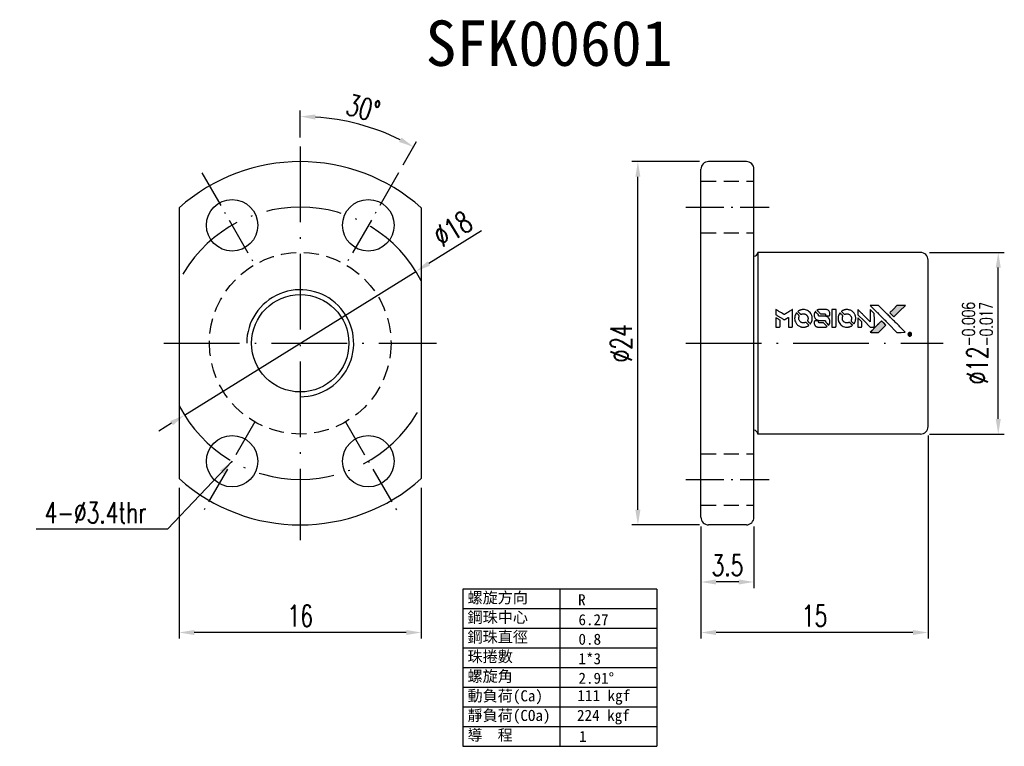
# Model space of a CAD drawing. Extents: x 20.2 to 85.2, y 24.8 to 72.8.
import ezdxf

# ---------------------------------------------------------------- set-up
doc = ezdxf.new("R2010")
doc.units = 0
doc.header["$MEASUREMENT"] = 0
doc.linetypes.add('CL-5', pattern=[7.1, 5, -1, 0.1, -1])
doc.linetypes.add('HID-1', pattern=[1.5, 1, -0.5])
doc.layers.get('0').update_dxf_attribs({"linetype": 'CONTINUOUS'})
for name, color, linetype in [('CL', 1, 'CL-5'), ('DIM', 4, 'CONTINUOUS'), ('HID', 2, 'HID-1'), ('OUT', 3, 'CONTINUOUS')]:
    doc.layers.add(name, color=color, linetype=linetype)
doc.styles.add('CKSTANDARD', font='txt')
doc.styles.add('DIM-7', font='SIMPLEX.shx', dxfattribs={"width": 0.7, "bigfont": 'chineset.shx'})
doc.styles.add('T', font='kaiu.ttf')
doc.dimstyles.new('CNS', dxfattribs={"dimtxt": 3.5, "dimasz": 2.5, "dimexe": 1, "dimexo": 1.5, "dimgap": 0.09, "dimtad": 0, "dimdsep": 46, "dimtxsty": 'DIM-7', "dimcen": 0.09, "dimclrd": 1, "dimclre": 1, "dimclrt": 4, "dimadec": 0, "dimazin": 0, "dimtfac": 1, "dimtix": 1, "dimtmove": 2, "dimatfit": 3, "dimfxl": 1, "dimtvp": 0.971429, "dimtolj": 1, "dimarcsym": 0})

# ---------------------------------------------------------------- blocks, each defined once
blk = doc.blocks.new('*D1')
at = {"layer": 'DIM', "color": 7, "lineweight": -2, "transparency": 16777216}
for p, q in [((65.076, 63.456), (60.609, 63.456)), ((61.009, 40.456), (61.009, 62.456)), ((65.076, 39.456), (60.609, 39.456))]:
    blk.add_line(p, q, dxfattribs=at)
at = {"layer": 'DIM', "color": 7, "transparency": 16777216}
for points in [[(60.842, 62.456), (61.176, 62.456), (61.009, 63.456)], [(60.842, 40.456), (61.176, 40.456), (61.009, 39.456)]]:
    blk.add_solid(points, dxfattribs=at)
at = {"layer": 'DIM', "color": 7, "transparency": 16777216, "insert": (59.909, 51.456), "char_height": 1.4, "attachment_point": 5, "rotation": 90, "style": 'DIM-7'}
blk.add_mtext('\\A1;%%C24', dxfattribs=at)
blk = doc.blocks.new('*D2')
at = {"layer": 'DIM', "color": 7, "lineweight": -2, "transparency": 16777216}
for p, q in [((65.176, 39.356), (65.176, 35.284)), ((68.676, 39.356), (68.676, 35.284)), ((67.676, 35.684), (66.176, 35.684))]:
    blk.add_line(p, q, dxfattribs=at)
at = {"layer": 'DIM', "color": 7, "transparency": 16777216}
for points in [[(66.176, 35.851), (66.176, 35.518), (65.176, 35.684)], [(67.676, 35.851), (67.676, 35.518), (68.676, 35.684)]]:
    blk.add_solid(points, dxfattribs=at)
at = {"layer": 'DIM', "color": 7, "transparency": 16777216, "insert": (66.926, 36.784), "char_height": 1.4, "attachment_point": 5, "style": 'DIM-7'}
blk.add_mtext('\\A1;3.5', dxfattribs=at)
blk = doc.blocks.new('*D3')
at = {"layer": 'DIM', "color": 7, "lineweight": -2, "transparency": 16777216}
for p, q in [((50.67, 58.888), (47.198, 56.732)), ((31.058, 46.707), (46.349, 56.204)), ((30.209, 46.179), (29.359, 45.652))]:
    blk.add_line(p, q, dxfattribs=at)
at = {"layer": 'DIM', "color": 7, "transparency": 16777216}
for points in [[(47.11, 56.873), (47.286, 56.59), (46.349, 56.204)], [(30.121, 46.321), (30.296, 46.038), (31.058, 46.707)]]:
    blk.add_solid(points, dxfattribs=at)
at = {"layer": 'DIM', "color": 7, "transparency": 16777216, "insert": (48.778, 59.008), "char_height": 1.4, "attachment_point": 5, "rotation": 31.84481, "style": 'DIM-7'}
blk.add_mtext('\\A1;∅18', dxfattribs=at)
blk = doc.blocks.new('*D4')
at = {"layer": 'DIM', "color": 7, "lineweight": -2, "transparency": 16777216}
for p, q in [((30.703, 41.911), (30.703, 31.946)), ((46.703, 41.911), (46.703, 31.946)), ((45.703, 32.346), (31.703, 32.346))]:
    blk.add_line(p, q, dxfattribs=at)
at = {"layer": 'DIM', "color": 7, "transparency": 16777216}
for points in [[(31.703, 32.512), (31.703, 32.179), (30.703, 32.346)], [(45.703, 32.512), (45.703, 32.179), (46.703, 32.346)]]:
    blk.add_solid(points, dxfattribs=at)
at = {"layer": 'DIM', "color": 7, "transparency": 16777216, "insert": (38.703, 33.446), "char_height": 1.4, "attachment_point": 5, "style": 'DIM-7'}
blk.add_mtext('\\A1;16', dxfattribs=at)
blk = doc.blocks.new('*D5')
at = {"layer": 'DIM', "color": 7, "lineweight": -2, "transparency": 16777216}
for p, q in [((80.276, 57.456), (85.214, 57.456)), ((84.814, 46.456), (84.814, 56.456)), ((80.276, 45.456), (85.214, 45.456))]:
    blk.add_line(p, q, dxfattribs=at)
at = {"layer": 'DIM', "color": 7, "transparency": 16777216}
for points in [[(84.648, 56.456), (84.981, 56.456), (84.814, 57.456)], [(84.648, 46.456), (84.981, 46.456), (84.814, 45.456)]]:
    blk.add_solid(points, dxfattribs=at)
at = {"layer": 'DIM', "color": 7, "transparency": 16777216, "insert": (83.434, 51.456), "char_height": 1.4, "attachment_point": 5, "rotation": 90, "style": 'DIM-7'}
blk.add_mtext('\\A1;%%c12{\\H0.84;\\S-0.006^ -0.017;}', dxfattribs=at)
blk = doc.blocks.new('*D6')
at = {"layer": 'DIM', "color": 7, "lineweight": -2, "transparency": 16777216}
for p, q in [((80.176, 45.356), (80.176, 31.946)), ((65.176, 39.356), (65.176, 31.946)), ((79.176, 32.346), (66.176, 32.346))]:
    blk.add_line(p, q, dxfattribs=at)
at = {"layer": 'DIM', "color": 7, "transparency": 16777216}
for points in [[(66.176, 32.512), (66.176, 32.179), (65.176, 32.346)], [(79.176, 32.512), (79.176, 32.179), (80.176, 32.346)]]:
    blk.add_solid(points, dxfattribs=at)
at = {"layer": 'DIM', "color": 7, "transparency": 16777216, "insert": (72.676, 33.446), "char_height": 1.4, "attachment_point": 5, "style": 'DIM-7'}
blk.add_mtext('\\A1;15', dxfattribs=at)
blk = doc.blocks.new('*D7')
at = {"layer": 'DIM', "color": 7, "lineweight": -2, "transparency": 16777216}
for p, q in [((38.703, 65.056), (38.703, 66.838)), ((45.503, 63.234), (46.394, 64.777))]:
    blk.add_line(p, q, dxfattribs=at)
blk.add_arc((38.703, 51.456), 14.982, 63.82502, 86.17498, dxfattribs=at)
at = {"layer": 'DIM', "color": 7, "transparency": 16777216}
for points in [[(39.697, 66.238), (39.708, 66.571), (38.703, 66.438)], [(45.391, 65.048), (45.234, 64.754), (46.194, 64.43)]]:
    blk.add_solid(points, dxfattribs=at)
at = {"layer": 'DIM', "color": 7, "transparency": 16777216, "insert": (42.866, 66.99), "char_height": 1.4, "attachment_point": 5, "rotation": 345, "style": 'DIM-7'}
blk.add_mtext('\\A1;30°', dxfattribs=at)

msp = doc.modelspace()

# ---------------------------------------------------------------- hatches: boundary and pattern name
at = {"linetype": 'Continuous'}
h = msp.add_hatch(color=0, dxfattribs=at)
h.dxf.hatch_style = 1
h.paths.add_polyline_path([(78.678, 53.954), (78.402, 53.954), (78.125, 53.954), (77.887, 53.714, 0.000288), (77.796, 53.622, 0.000479), (77.719, 53.545, 0.000013), (77.65, 53.474, 0.197177), (77.65, 53.473, 0.111276), (77.65, 53.473, 0.001595), (77.734, 53.388, 0.000506), (77.786, 53.335), (77.923, 53.198), (78.3, 53.576)])
h.paths.add_polyline_path([(77.143, 52.419), (77.385, 52.661), (77.247, 52.798, 0.000476), (77.195, 52.851, 0.001507), (77.11, 52.935, 0.225665), (77.108, 52.935, 0.001111), (76.993, 52.82, 0.000351), (76.921, 52.749, 0.000108), (76.619, 52.445, 0.000692), (76.466, 52.291, 0.000077), (76.361, 52.184, 0.197527), (76.359, 52.181, 0.296174), (76.36, 52.179, 0.004195), (76.496, 52.178, 0.000529), (76.63, 52.177), (76.901, 52.177)])

# ---------------------------------------------------------------- linework, layer by layer
at = {"color": 0}
for points in [[(70.13, 53.512), (70.13, 53.336), (70.179, 53.306, -0.000297), (70.208, 53.288, -0.000037), (70.273, 53.249, -0.000043), (70.349, 53.202, -0.000036), (70.431, 53.152, 0.000044), (70.51, 53.103, 0.000063), (70.581, 53.059, 0.000035), (70.641, 53.023, 0.0009), (70.658, 53.013), (70.681, 52.998), (70.712, 53.017, 0.001175), (70.73, 53.028, 0.000208), (70.763, 53.049, 0.000225), (70.802, 53.073, 0.000203), (70.843, 53.099, -0.000711), (70.881, 53.123, -0.001119), (70.914, 53.143, -0.000263), (70.943, 53.161, -0.04589), (70.946, 53.162, -0.519312), (70.949, 53.16, -0.001914), (70.95, 53.113, -0.003124), (70.951, 53.036, -0.000285), (70.951, 52.842), (70.951, 52.52), (71.063, 52.52, 0.001727), (71.144, 52.52, 0.025279), (71.172, 52.522, 0.073886), (71.189, 52.526, 0.07426), (71.203, 52.535, 0.03264), (71.207, 52.538, 0.01784), (71.211, 52.543, 0.017712), (71.215, 52.549, 0.026854), (71.218, 52.553), (71.224, 52.565), (71.225, 53.126), (71.225, 53.688), (71.219, 53.684, -0.004595), (71.215, 53.682, -0.00016), (71.198, 53.671, -0.000298), (71.177, 53.658, -0.000208), (71.155, 53.644, 0.000986), (71.088, 53.603, 0.00025), (70.979, 53.535, 0.000268), (70.863, 53.462, 0.000436), (70.765, 53.401, -0.002932), (70.733, 53.38, -0.004718), (70.705, 53.364, -0.001113), (70.681, 53.349, -0.227179), (70.678, 53.349, -0.045982), (70.675, 53.351, -0.000145), (70.642, 53.371, -0.000825), (70.605, 53.394, -0.000517), (70.562, 53.42, 0.000056), (70.413, 53.513, 0.000289), (70.331, 53.564, 0.000481), (70.27, 53.601, 0.000418), (70.206, 53.641), (70.13, 53.687)], [(71.473, 53.445, 0.064158), (71.401, 53.31, 0.06356), (71.366, 53.161, 0.064004), (71.369, 53.009, 0.066747), (71.41, 52.864, 0.04321), (71.46, 52.774, 0.044737), (71.523, 52.694, 0.044901), (71.6, 52.628, 0.044184), (71.688, 52.575, 0.026293), (71.754, 52.548, 0.033344), (71.818, 52.529, 0.033227), (71.884, 52.52, 0.025815), (71.957, 52.518, 0.023119), (72.027, 52.523, 0.031044), (72.089, 52.534, 0.031337), (72.149, 52.553, 0.024258), (72.211, 52.581, 0.015622), (72.233, 52.592, 0.008495), (72.26, 52.608, 0.008415), (72.285, 52.624, 0.020814), (72.302, 52.637), (72.31, 52.644), (72.226, 52.728, 0.002843), (72.164, 52.791, 0.033917), (72.138, 52.813, 0.087906), (72.118, 52.823, 0.073302), (72.095, 52.827, 0.022047), (72.084, 52.826, 0.026465), (72.074, 52.825, 0.022233), (72.062, 52.822, 0.009985), (72.047, 52.817, -0.039011), (71.993, 52.804, -0.044398), (71.94, 52.8, -0.045096), (71.888, 52.805, -0.04265), (71.836, 52.819, -0.071154), (71.764, 52.859, -0.068827), (71.704, 52.919, -0.068713), (71.663, 52.992, -0.070507), (71.644, 53.073, -0.028605), (71.642, 53.108, -0.031418), (71.645, 53.141, -0.031044), (71.652, 53.174, -0.02668), (71.663, 53.208, 0.038913), (71.67, 53.228, 0.043732), (71.672, 53.248, 0.047754), (71.671, 53.267, 0.075756), (71.667, 53.282, 0.07294), (71.662, 53.289, 0.003456), (71.64, 53.313, 0.005023), (71.612, 53.342, 0.002422), (71.576, 53.379, 0.000819), (71.543, 53.412, 0.001349), (71.515, 53.44, 0.0001), (71.49, 53.465, 0.205335), (71.489, 53.465, 0.219821), (71.488, 53.465, 0.002494), (71.484, 53.459, 0.007089), (71.479, 53.453, 0.004494)], [(71.884, 53.682, 0.024131), (71.834, 53.674, 0.022344), (71.784, 53.662, 0.021883), (71.734, 53.644, 0.020884), (71.685, 53.622, 0.010669), (71.657, 53.608, 0.010389), (71.629, 53.592, 0.010913), (71.605, 53.576, 0.022227), (71.586, 53.563), (71.58, 53.557), (71.668, 53.471, 0.002452), (71.702, 53.437, 0.003628), (71.733, 53.408, 0.001662), (71.759, 53.383, 0.070159), (71.766, 53.379, 0.047671), (71.771, 53.377, 0.018624), (71.778, 53.375, 0.017921), (71.786, 53.374, 0.018804), (71.794, 53.373, 0.018255), (71.805, 53.373, 0.041312), (71.814, 53.374, 0.037164), (71.822, 53.376, 0.012342), (71.834, 53.381, -0.015101), (71.864, 53.392, -0.035998), (71.887, 53.397, -0.033244), (71.911, 53.4, -0.011249), (71.946, 53.401, -0.004059), (71.975, 53.401, -0.019693), (71.992, 53.4, -0.027943), (72.005, 53.398, -0.014411), (72.022, 53.394, -0.033089), (72.061, 53.38, -0.033887), (72.098, 53.362, -0.034021), (72.132, 53.338, -0.033942), (72.163, 53.311, -0.02816), (72.19, 53.279, -0.035032), (72.212, 53.246, -0.035269), (72.228, 53.212, -0.029196), (72.241, 53.172, -0.037862), (72.249, 53.127, -0.043657), (72.25, 53.083, -0.043064), (72.243, 53.04, -0.035184), (72.229, 52.995, 0.033699), (72.222, 52.973, 0.052815), (72.219, 52.954, 0.059167), (72.221, 52.936, 0.058972), (72.226, 52.92, 0.059208), (72.234, 52.907, 0.021125), (72.249, 52.89, 0.008691), (72.275, 52.863, 0.000851), (72.341, 52.798, 0.001873), (72.375, 52.765, 0.013884), (72.391, 52.75, 0.022355), (72.401, 52.742, 0.341453), (72.405, 52.742, 0.073011), (72.414, 52.752, 0.004587), (72.434, 52.783, 0.00748), (72.454, 52.814, 0.016837), (72.467, 52.839, 0.028606), (72.494, 52.9, 0.031352), (72.513, 52.962, 0.031004), (72.524, 53.026, 0.0268), (72.527, 53.094, 0.026698), (72.523, 53.167, 0.03002), (72.512, 53.235, 0.030357), (72.492, 53.301, 0.028554), (72.465, 53.366, 0.062944), (72.385, 53.486, 0.062206), (72.277, 53.583, 0.062448), (72.15, 53.65, 0.064355), (72.011, 53.682, 0.017377), (71.983, 53.684, 0.008369), (71.947, 53.685, 0.008367), (71.912, 53.684, 0.01757)], [(72.718, 53.532, 0.023289), (72.701, 53.505, 0.026845), (72.686, 53.477, 0.026047), (72.675, 53.446, 0.019751), (72.665, 53.412, 0.013249), (72.661, 53.393, 0.025169), (72.659, 53.377, 0.016532), (72.658, 53.358, 0.002937), (72.658, 53.321, 0.003317), (72.658, 53.288, 0.011808), (72.659, 53.267, 0.01777), (72.661, 53.252, 0.021476), (72.663, 53.237, 0.04325), (72.682, 53.175, 0.045753), (72.712, 53.119, 0.04649), (72.75, 53.069, 0.047672), (72.797, 53.029, 0.025315), (72.817, 53.016, 0.015208), (72.842, 53.002, 0.01512), (72.869, 52.99, 0.022488), (72.892, 52.981, 0.027857), (72.929, 52.972, 0.034138), (72.964, 52.967, 0.014286), (73.018, 52.966, 0.00124), (73.154, 52.965, -0.00103), (73.238, 52.965, -0.002552), (73.299, 52.964, -0.001594), (73.346, 52.964, -0.047676), (73.357, 52.962, -0.085307), (73.378, 52.954, -0.097789), (73.393, 52.94, -0.085947), (73.403, 52.919, -0.051339), (73.408, 52.892, 0.014634), (73.409, 52.883, 0.015028), (73.411, 52.874, 0.014927), (73.413, 52.866, 0.059415), (73.414, 52.862, 0.070595), (73.422, 52.852, 0.00028), (73.518, 52.755, 0.000111), (73.617, 52.655, 0.200239), (73.621, 52.653, 0.268906), (73.624, 52.654, 0.001866), (73.637, 52.678, 0.007532), (73.65, 52.702, 0.017818), (73.659, 52.719, 0.013256), (73.667, 52.739, 0.011636), (73.674, 52.76, 0.011528), (73.68, 52.781, 0.012303), (73.685, 52.802, 0.0423), (73.69, 52.835, 0.013657), (73.691, 52.885, 0.013857), (73.689, 52.935, 0.037428), (73.684, 52.97, 0.014927), (73.678, 52.993, 0.0122), (73.671, 53.018, 0.012518), (73.662, 53.041, 0.023062), (73.654, 53.059, 0.065961), (73.61, 53.125, 0.06055), (73.549, 53.179, 0.059676), (73.476, 53.217, 0.060497), (73.396, 53.237, 0.025683), (73.379, 53.238, 0.001528), (73.327, 53.239, 0.002124), (73.261, 53.239, 0.001173), (73.182, 53.24, -0.000809), (73.042, 53.24, -0.017164), (73, 53.241, -0.063931), (72.979, 53.246, -0.108429), (72.963, 53.255, -0.052941), (72.954, 53.266, -0.063675), (72.948, 53.277, -0.050562), (72.944, 53.292, -0.020337), (72.942, 53.313, 0.009897), (72.941, 53.326, 0.016482), (72.94, 53.336, 0.019019), (72.938, 53.345, 0.06043), (72.936, 53.35, 0.076267), (72.927, 53.362, 0.00054), (72.835, 53.452, 0.000307), (72.742, 53.545, 0.142594), (72.734, 53.549, 0.232419), (72.732, 53.548, 0.022995), (72.728, 53.544, 0.024627), (72.723, 53.539, 0.015407)], [(72.973, 53.683, 0.018538), (72.956, 53.681, 0.010695), (72.935, 53.677, 0.01068), (72.914, 53.672, 0.017678), (72.897, 53.667, 0.013849), (72.877, 53.66, 0.011814), (72.857, 53.651, 0.004513), (72.838, 53.643, 0.290035), (72.836, 53.64, 0.196418), (72.837, 53.638, 0.000124), (72.87, 53.604, 0.001477), (72.908, 53.566, 0.000898), (72.952, 53.521), (73.068, 53.405), (73.214, 53.405, -0.001471), (73.323, 53.404, -0.028714), (73.357, 53.401, -0.097073), (73.376, 53.395, -0.084199), (73.392, 53.382, -0.042698), (73.4, 53.372, -0.053912), (73.405, 53.361, -0.051004), (73.408, 53.349, -0.032967), (73.409, 53.334, 0.00807), (73.409, 53.327, 0.003023), (73.41, 53.316, 0.002994), (73.41, 53.305, 0.003629), (73.411, 53.294), (73.413, 53.269), (73.524, 53.269, 0.001618), (73.577, 53.27, 0.005206), (73.612, 53.27, 0.00535), (73.637, 53.271, 0.060675), (73.647, 53.273, 0.048484), (73.652, 53.275, 0.02389), (73.658, 53.279, 0.022812), (73.665, 53.283, 0.02462), (73.67, 53.288, 0.061781), (73.682, 53.302, 0.080179), (73.688, 53.318, 0.048561), (73.691, 53.339, 0.010021), (73.692, 53.378, 0.016602), (73.69, 53.43, 0.031409), (73.685, 53.471, 0.036474), (73.675, 53.507, 0.03439), (73.66, 53.542, 0.065928), (73.621, 53.597, 0.069066), (73.571, 53.64, 0.065697), (73.508, 53.668, 0.051559), (73.434, 53.682, 0.020904), (73.395, 53.684, 0.000451), (73.203, 53.685, 0.000419), (73.01, 53.685, 0.022759)], [(73.825, 53.103), (73.826, 52.521), (73.94, 52.521), (74.054, 52.521), (74.068, 52.528, 0.071429), (74.079, 52.536, 0.054799), (74.089, 52.548, 0.053585), (74.096, 52.561, 0.060698), (74.1, 52.576, 0.033975), (74.102, 52.6, 0.000112), (74.102, 52.896, 0.000726), (74.101, 53.185, 0.001084), (74.1, 53.439), (74.098, 53.685), (73.962, 53.685), (73.825, 53.685)], [(74.345, 53.444, 0.018008), (74.329, 53.419, 0.009842), (74.311, 53.387, 0.009807), (74.293, 53.354, 0.015716), (74.28, 53.325, 0.048467), (74.247, 53.221, 0.045841), (74.234, 53.11, 0.046006), (74.242, 53, 0.049638), (74.269, 52.895, 0.064819), (74.341, 52.76, 0.06695), (74.445, 52.648, 0.066691), (74.574, 52.568, 0.063505), (74.723, 52.523, 0.03135), (74.761, 52.519, 0.010439), (74.817, 52.518, 0.010391), (74.873, 52.519, 0.032408), (74.91, 52.523, 0.015696), (74.954, 52.532, 0.018095), (74.995, 52.544, 0.018551), (75.035, 52.558, 0.018352), (75.073, 52.575, 0.015568), (75.098, 52.588, 0.009832), (75.127, 52.605, 0.009795), (75.154, 52.623, 0.023727), (75.173, 52.637), (75.181, 52.643), (75.097, 52.728, 0.001528), (75.049, 52.776, 0.010022), (75.025, 52.799, 0.019586), (75.009, 52.813, 0.061865), (74.998, 52.82, 0.055054), (74.98, 52.826, 0.061607), (74.962, 52.827, 0.048725), (74.94, 52.824, 0.020221), (74.913, 52.816, -0.017722), (74.883, 52.808, -0.02685), (74.857, 52.802, -0.02759), (74.83, 52.8, -0.020233), (74.801, 52.8, -0.04793), (74.745, 52.808, -0.048386), (74.692, 52.827, -0.047866), (74.642, 52.856, -0.044964), (74.599, 52.894, -0.04333), (74.562, 52.94, -0.050921), (74.536, 52.989, -0.051473), (74.52, 53.041, -0.0459), (74.515, 53.098, -0.019014), (74.516, 53.126, -0.024114), (74.519, 53.151, -0.025081), (74.524, 53.175, -0.023892), (74.532, 53.199, 0.008624), (74.539, 53.218, 0.026486), (74.543, 53.23, 0.035074), (74.545, 53.242, 0.02756), (74.545, 53.254, 0.087163), (74.541, 53.273, 0.073291), (74.531, 53.292, 0.028074), (74.508, 53.318, 0.002594), (74.447, 53.379), (74.361, 53.466)], [(74.754, 53.682, 0.023681), (74.706, 53.675, 0.022402), (74.657, 53.663, 0.021929), (74.609, 53.646, 0.020503), (74.562, 53.625, 0.013745), (74.535, 53.611, 0.009767), (74.505, 53.593, 0.009658), (74.478, 53.576, 0.027804), (74.461, 53.563), (74.454, 53.557), (74.539, 53.472, 0.002053), (74.581, 53.431, 0.006738), (74.609, 53.404, 0.007826), (74.628, 53.386, 0.063909), (74.638, 53.379, 0.061532), (74.654, 53.374, 0.068674), (74.669, 53.373, 0.052072), (74.688, 53.376, 0.019648), (74.713, 53.384, -0.018366), (74.744, 53.393, -0.0288), (74.771, 53.399, -0.029061), (74.798, 53.402, -0.019155), (74.83, 53.402, -0.053809), (74.898, 53.392, -0.058833), (74.961, 53.367, -0.058566), (75.016, 53.329, -0.052525), (75.063, 53.278, -0.044733), (75.09, 53.234, -0.040573), (75.11, 53.185, -0.041123), (75.121, 53.134, -0.04951), (75.122, 53.085, -0.017369), (75.12, 53.062, -0.024255), (75.116, 53.042, -0.023787), (75.11, 53.022, -0.015798), (75.102, 52.999, 0.010631), (75.097, 52.985, 0.033653), (75.094, 52.975, 0.037806), (75.092, 52.966, 0.016307), (75.092, 52.953, 0.068179), (75.096, 52.928, 0.095747), (75.106, 52.908, 0.033418), (75.129, 52.882, 0.002133), (75.203, 52.81, 0.001452), (75.244, 52.769, 0.012393), (75.264, 52.752, 0.020479), (75.275, 52.743, 0.344362), (75.28, 52.743, 0.074287), (75.289, 52.753, 0.005454), (75.309, 52.784, 0.008391), (75.329, 52.817, 0.017097), (75.343, 52.844, 0.027375), (75.367, 52.899, 0.02835), (75.384, 52.956, 0.027723), (75.395, 53.016, 0.023913), (75.4, 53.079, 0.027047), (75.398, 53.155, 0.031685), (75.387, 53.227, 0.032425), (75.368, 53.295, 0.031013), (75.34, 53.361, 0.037914), (75.294, 53.44, 0.040153), (75.237, 53.509, 0.039834), (75.169, 53.568, 0.036173), (75.091, 53.618, 0.040752), (75.014, 53.652, 0.035885), (74.929, 53.674, 0.035491), (74.841, 53.684, 0.037615)], [(75.536, 53.514), (75.536, 53.337), (75.946, 52.929), (76.355, 52.52), (76.469, 52.52, 0.0008), (76.543, 52.521, 0.010795), (76.569, 52.522, 0.030495), (76.584, 52.523, 0.080372), (76.594, 52.527, 0.03816), (76.604, 52.533, 0.041799), (76.612, 52.541, 0.042486), (76.619, 52.549, 0.042078), (76.625, 52.559, 0.099276), (76.628, 52.573, 0.003302), (76.629, 52.63, 0.002586), (76.629, 52.729, 0.000204), (76.629, 52.994), (76.628, 53.417), (76.491, 53.553), (76.355, 53.689), (76.354, 53.282), (76.352, 52.875), (75.952, 53.277, 0.000253), (75.798, 53.432, 0.000412), (75.667, 53.563, 0.000041), (75.549, 53.681, 0.041338), (75.544, 53.686), (75.536, 53.691)], [(76.684, 53.622, -0.000056), (76.849, 53.456, -0.000021), (77.081, 53.224, -0.000021), (77.334, 52.971, -0.000025), (77.57, 52.734), (78.125, 52.177), (78.4, 52.178), (78.675, 52.179), (78.304, 52.552, 0.000274), (78.126, 52.731, 0.000123), (77.891, 52.967, 0.000121), (77.643, 53.215, 0.000165), (77.42, 53.44), (76.906, 53.954), (76.629, 53.954), (76.352, 53.954)], [(77.887, 53.714, 0.000288), (77.796, 53.622, 0.000479), (77.719, 53.545, 0.000013), (77.65, 53.474, 0.197177), (77.65, 53.473, 0.197497), (77.65, 53.472, 0.00004), (77.69, 53.432, 0.000836), (77.734, 53.388, 0.000505), (77.786, 53.335), (77.923, 53.198), (78.3, 53.576), (78.678, 53.954), (78.402, 53.954), (78.125, 53.954)], [(70.13, 52.829), (70.13, 52.52), (70.243, 52.52, 0.000842), (70.315, 52.52, 0.010591), (70.342, 52.52, 0.028995), (70.357, 52.522, 0.069543), (70.368, 52.525, 0.051063), (70.378, 52.531, 0.039932), (70.388, 52.54, 0.039414), (70.396, 52.55, 0.045845), (70.402, 52.56, 0.094811), (70.404, 52.571, 0.007124), (70.405, 52.601, 0.004713), (70.406, 52.653, 0.000534), (70.406, 52.771), (70.406, 52.972), (70.378, 52.989, 0.000828), (70.295, 53.04, 0.000879), (70.214, 53.09, 0.000048), (70.134, 53.138, 0.137596), (70.132, 53.139, 0.413028), (70.131, 53.139, 0.000016), (70.131, 53.048, 0.000623), (70.131, 52.948, 0.000374)], [(72.703, 52.93, 0.065483), (72.69, 52.923, 0.053271), (72.677, 52.913, 0.052018), (72.667, 52.9, 0.0556), (72.66, 52.886, 0.036839), (72.658, 52.876, 0.026922), (72.656, 52.866, 0.016905), (72.656, 52.851, 0.004317), (72.656, 52.827, 0.016369), (72.657, 52.776, 0.029936), (72.663, 52.736, 0.03418), (72.672, 52.7, 0.031327), (72.687, 52.665, 0.046935), (72.713, 52.621, 0.054053), (72.746, 52.586, 0.053701), (72.785, 52.558, 0.045364), (72.832, 52.538, 0.032479), (72.874, 52.527, 0.03386), (72.916, 52.522, 0.013578), (72.982, 52.52, 0.001155), (73.153, 52.52, 0.000413), (73.299, 52.521, 0.005008), (73.355, 52.522, 0.013199), (73.387, 52.524, 0.033956), (73.409, 52.527, 0.013909), (73.433, 52.533, 0.010864), (73.458, 52.541, 0.010938), (73.481, 52.549, 0.028702), (73.497, 52.556), (73.509, 52.562), (73.392, 52.681), (73.275, 52.8), (73.138, 52.8, -0.001504), (73.079, 52.8, -0.00328), (73.034, 52.8, -0.001901), (72.999, 52.801, -0.061333), (72.99, 52.802, -0.063621), (72.978, 52.807, -0.048633), (72.967, 52.816, -0.046769), (72.957, 52.826, -0.047961), (72.949, 52.839, -0.02678), (72.944, 52.849, -0.050957), (72.942, 52.858, -0.029398), (72.941, 52.87, -0.00401), (72.94, 52.895), (72.939, 52.935), (72.828, 52.935, 0.001061), (72.762, 52.935, 0.009147), (72.733, 52.934, 0.020721), (72.715, 52.933, 0.051619)], [(75.536, 52.828), (75.536, 52.52), (75.651, 52.52), (75.766, 52.521), (75.779, 52.529, 0.03146), (75.785, 52.534, 0.026444), (75.791, 52.539, 0.026444), (75.797, 52.545, 0.031457), (75.801, 52.551), (75.809, 52.564), (75.81, 52.717), (75.811, 52.869), (75.676, 53.003, 0.000745), (75.624, 53.054, 0.001228), (75.579, 53.097, 0.000087), (75.54, 53.136, 0.195134), (75.538, 53.136, 0.412117), (75.537, 53.135, 0.000048), (75.537, 53.046, 0.00109), (75.536, 52.946, 0.000653)], [(76.921, 52.749, 0.000108), (76.619, 52.445, 0.000692), (76.466, 52.291, 0.000077), (76.361, 52.184, 0.197527), (76.359, 52.181, 0.410182), (76.361, 52.179, 0.000493), (76.417, 52.178, 0.002424), (76.496, 52.178, 0.000529), (76.63, 52.177), (76.901, 52.177), (77.143, 52.419), (77.385, 52.661), (77.247, 52.798, 0.000476), (77.195, 52.851, 0.000789), (77.15, 52.895, 0.000035), (77.11, 52.935, 0.19758), (77.109, 52.935, 0.198396), (77.108, 52.935, 0.000019), (77.053, 52.88, 0.000582), (76.993, 52.82, 0.000351)], [(78.94, 52.168, 0.082374), (78.905, 52.152, 0.083404), (78.877, 52.125, 0.082663), (78.859, 52.09, 0.07897), (78.852, 52.051, 0.084941), (78.86, 52.007, 0.08953), (78.882, 51.969, 0.090743), (78.915, 51.942, 0.090193), (78.956, 51.927, 0.10067), (79.002, 51.93, 0.099454), (79.044, 51.95, 0.097736), (79.076, 51.985, 0.09365), (79.092, 52.03, 0.07584), (79.093, 52.064, 0.068415), (79.083, 52.099, 0.068328), (79.064, 52.13, 0.075277), (79.038, 52.153, 0.059367), (79.017, 52.164, 0.048986), (78.991, 52.17, 0.048519), (78.965, 52.172, 0.055347)], [(78.924, 52.048), (78.924, 51.979), (78.932, 51.979), (78.94, 51.979), (78.94, 52.008), (78.941, 52.038), (78.958, 52.038), (78.975, 52.039), (78.987, 52.021, -0.003356), (78.992, 52.013, -0.002757), (78.997, 52.004, -0.002784), (79.002, 51.996, -0.007382), (79.005, 51.991, 0.019487), (79.009, 51.984, 0.098302), (79.012, 51.981, 0.116932), (79.016, 51.98, 0.032798), (79.022, 51.979), (79.033, 51.979), (79.025, 51.992, 0.005748), (79.021, 51.998, 0.002522), (79.016, 52.006, 0.002495), (79.011, 52.015, 0.00334), (79.006, 52.023), (78.994, 52.04), (79.004, 52.045, 0.066516), (79.013, 52.052, 0.085926), (79.019, 52.06, 0.082934), (79.023, 52.07, 0.05747), (79.023, 52.082, 0.023576), (79.022, 52.089, 0.043538), (79.021, 52.094, 0.050891), (79.019, 52.099, 0.049897), (79.016, 52.103, 0.067884), (79.007, 52.111, 0.077412), (78.996, 52.115, 0.049266), (78.982, 52.117, 0.012208), (78.958, 52.118), (78.924, 52.118)], [(78.998, 52.096, -0.120545), (79.003, 52.089, -0.09136), (79.005, 52.08, -0.087576), (79.004, 52.071, -0.098026), (79, 52.063, -0.079907), (78.996, 52.059, -0.087697), (78.991, 52.057, -0.041371), (78.983, 52.056, -0.005557), (78.967, 52.056), (78.94, 52.055), (78.94, 52.078), (78.94, 52.101), (78.965, 52.101, -0.007471), (78.979, 52.101, -0.035301), (78.987, 52.1, -0.060486), (78.993, 52.099, -0.063546)]]:
    msp.add_lwpolyline(points, format="xyb", close=True, dxfattribs=at)
at = {"layer": 'CL', "color": 0}
for p, q in [((38.703, 64.456), (38.703, 38.456)), ((29.703, 51.456), (47.703, 51.456)), ((64.176, 51.456), (81.176, 51.456))]:
    msp.add_line(p, q, dxfattribs=at)
at = {"layer": 'CL', "color": 0, "ltscale": 0.5}
for p, q in [((32.203, 62.714), (35.703, 56.652)), ((45.203, 62.714), (41.703, 56.652)), ((64.176, 60.456), (69.676, 60.456)), ((35.703, 46.259), (32.203, 40.197)), ((41.703, 46.259), (45.203, 40.197)), ((64.176, 42.456), (69.676, 42.456))]:
    msp.add_line(p, q, dxfattribs=at)
at = {"layer": 'CL', "color": 0}
for start, end in [(27.26605, 152.73396), (207.26605, 332.73397)]:
    msp.add_arc((38.703, 51.456), 9, start, end, dxfattribs=at)
at = {"layer": 'DIM', "color": 0}
for p, q in [((49.456, 35.204), (49.456, 24.827)), ((62.256, 35.204), (49.456, 35.204)), ((55.856, 35.204), (55.856, 24.827)), ((62.256, 35.204), (62.256, 24.827)), ((62.256, 33.907), (49.456, 33.907)), ((62.256, 32.609), (49.456, 32.609)), ((62.256, 32.609), (50.872, 32.609)), ((62.256, 31.312), (49.456, 31.312)), ((62.256, 31.312), (50.872, 31.312)), ((62.256, 30.015), (49.456, 30.015)), ((62.256, 30.015), (49.791, 30.015)), ((62.256, 28.718), (49.456, 28.718)), ((62.256, 28.718), (50.872, 28.718)), ((62.256, 27.421), (49.456, 27.421)), ((62.256, 27.421), (50.872, 27.421)), ((62.256, 26.124), (49.456, 26.124)), ((62.256, 26.124), (50.872, 26.124)), ((49.456, 24.827), (62.256, 24.827))]:
    msp.add_line(p, q, dxfattribs=at)
msp.add_arc((38.703, 51.456), 3.535, 270.00001, 180.00002, dxfattribs=at)
at = {"layer": 'HID', "color": 0}
for p, q in [((65.176, 62.156), (68.676, 62.156)), ((65.176, 58.756), (68.676, 58.756)), ((65.176, 44.156), (68.676, 44.156)), ((65.176, 40.756), (68.676, 40.756))]:
    msp.add_line(p, q, dxfattribs=at)
msp.add_circle((38.703, 51.456), 6, dxfattribs=at)
at = {"layer": 'OUT', "color": 0}
for p, q in [((68.176, 63.456), (65.676, 63.456)), ((65.176, 39.956), (65.176, 62.956)), ((68.676, 39.956), (68.676, 62.956)), ((30.703, 60.4), (30.703, 42.511)), ((46.703, 60.4), (46.703, 42.511)), ((68.926, 57.456), (68.926, 45.456)), ((79.676, 57.456), (68.926, 57.456)), ((80.176, 45.956), (80.176, 56.956)), ((79.676, 45.456), (68.926, 45.456)), ((68.176, 39.456), (65.676, 39.456))]:
    msp.add_line(p, q, dxfattribs=at)
for centre, radius in [((34.203, 59.25), 1.7), ((43.203, 59.25), 1.7), ((38.703, 51.456), 3.215), ((34.203, 43.661), 1.7), ((43.203, 43.661), 1.7)]:
    msp.add_circle(centre, radius, dxfattribs=at)
for centre, radius, start, end in [((38.703, 51.456), 12, 48.18969, 131.81032), ((65.676, 62.956), 0.5, 90, 180.00001), ((68.176, 62.956), 0.5, 0, 90), ((68.676, 57.456), 0.25, 270.00001, 0.00001), ((79.676, 56.956), 0.5, 0, 90), ((68.676, 45.456), 0.25, 0, 90), ((79.676, 45.956), 0.5, 270.00001, 0.00001), ((38.703, 51.456), 12, 228.18969, 311.81032), ((65.676, 39.956), 0.5, 180.00001, 270.00001), ((68.176, 39.956), 0.5, 270.00001, 0.00001)]:
    msp.add_arc(centre, radius, start, end, dxfattribs=at)

# ---------------------------------------------------------------- texts
at = {"layer": 'DIM', "color": 0, "style": 'T'}
for s, height, p in [('螺旋方向', 0.7316, (49.756, 34.283)), ('R', 0.732, (57.06, 34.141)), ('鋼珠中心', 0.7316, (49.756, 32.986)), ('6.27', 0.7316, (57.084, 32.827)), ('鋼珠直徑', 0.7316, (49.756, 31.689)), ('0.8', 0.7316, (57.084, 31.538)), ('珠捲數', 0.7316, (49.756, 30.392)), ('1*3', 0.7316, (57.084, 30.25)), ('螺旋角', 0.7316, (49.756, 29.094)), ('2.91%%d', 0.7316, (57.084, 28.962)), ('動負荷(Ca)', 0.7316, (49.756, 27.797)), ('111 kgf', 0.7316, (57.018, 27.815)), ('靜負荷(COa)', 0.7316, (49.756, 26.5)), ('224 kgf', 0.7316, (56.988, 26.51)), ('導  程', 0.7316, (49.756, 25.203)), ('1', 0.732, (57.128, 25.115))]:
    msp.add_text(s, height=height, dxfattribs=at).set_placement(p)
at = {"layer": 'DIM', "color": 0, "insert": (46.984, 72.781), "char_height": 3, "width": 33.02992, "attachment_point": 1, "style": 'CKSTANDARD'}
msp.add_mtext('{\\fDFKai-SB|b0|i0|c0|p65;SFK00601}', dxfattribs=at)
at = {"layer": 'DIM', "color": 0, "insert": (28.546, 40.265), "char_height": 1.4, "attachment_point": 6, "style": 'DIM-7'}
msp.add_mtext('4-%%C3.4thr', dxfattribs=at)

# ---------------------------------------------------------------- dimensions: what is measured, and where the dimension line sits
at = {"layer": 'DIM', "color": 0}
dim = msp.add_angular_dim_2l(base=(43.827, 65.534), line1=((45.203, 62.714), (41.703, 56.652)), line2=((38.703, 64.456), (38.703, 38.456)), dimstyle='CNS', override={"dimscale": 0.4, "dimgap": 1, "dimtad": 1, "dimclrd": 7, "dimclre": 7, "dimclrt": 7, "dimtmove": 1}, dxfattribs=at)
dim.commit()
dim.dimension.update_dxf_attribs({"geometry": '*D7', "text_midpoint": (42.866, 66.99)})
dim = msp.add_linear_dim(base=(61.009, 63.456), p1=(65.676, 39.456), p2=(65.676, 63.456), angle=270, text='%%C<>', dimstyle='CNS', override={"dimscale": 0.4, "dimgap": 1, "dimtad": 1, "dimclrd": 7, "dimclre": 7, "dimclrt": 7, "dimtmove": 1}, dxfattribs=at)
dim.commit()
dim.dimension.update_dxf_attribs({"geometry": '*D1', "text_midpoint": (59.909, 51.456)})
dim = msp.add_diameter_dim_2p(p1=(31.058, 46.707), p2=(46.349, 56.204), dimstyle='CNS', override={"dimscale": 0.4, "dimgap": 1, "dimtad": 1, "dimclrd": 7, "dimclre": 7, "dimclrt": 7, "dimtmove": 1}, dxfattribs=at)
dim.commit()
dim.dimension.update_dxf_attribs({"geometry": '*D3', "text_midpoint": (48.778, 59.008)})
dim = msp.add_linear_dim(base=(84.814, 57.456), p1=(79.676, 45.456), p2=(79.676, 57.456), angle=270, text='%%c<>', dimstyle='CNS', override={"dimscale": 0.4, "dimgap": 1, "dimtad": 1, "dimclrd": 7, "dimclre": 7, "dimclrt": 7, "dimtol": 1, "dimlim": 0, "dimtp": -0.006, "dimtm": 0.017, "dimtfac": 0.6, "dimtdec": 3, "dimtmove": 1}, dxfattribs=at)
dim.commit()
dim.dimension.update_dxf_attribs({"geometry": '*D5', "text_midpoint": (84.814, 51.456), "dimtype": 160})
dim = msp.add_linear_dim(base=(65.176, 32.346), p1=(80.176, 45.956), p2=(65.176, 39.956), angle=180, dimstyle='CNS', override={"dimscale": 0.4, "dimgap": 1, "dimtad": 1, "dimclrd": 7, "dimclre": 7, "dimclrt": 7, "dimtmove": 1}, dxfattribs=at)
dim.commit()
dim.dimension.update_dxf_attribs({"geometry": '*D6', "text_midpoint": (72.676, 33.446)})
dim = msp.add_linear_dim(base=(30.703, 32.346), p1=(46.703, 42.511), p2=(30.703, 42.511), dimstyle='CNS', override={"dimscale": 0.4, "dimgap": 1, "dimtad": 1, "dimclrd": 7, "dimclre": 7, "dimclrt": 7, "dimtmove": 1}, dxfattribs=at)
dim.commit()
dim.dimension.update_dxf_attribs({"geometry": '*D4', "text_midpoint": (38.703, 33.446)})
dim = msp.add_linear_dim(base=(65.176, 35.684), p1=(68.676, 39.956), p2=(65.176, 39.956), angle=180, dimstyle='CNS', override={"dimscale": 0.4, "dimgap": 1, "dimtad": 1, "dimclrd": 7, "dimclre": 7, "dimclrt": 7, "dimtmove": 1}, dxfattribs=at)
dim.commit()
dim.dimension.update_dxf_attribs({"geometry": '*D2', "text_midpoint": (66.926, 35.684), "dimtype": 160})

# ---------------------------------------------------------------- leaders
at = {"layer": 'DIM', "color": 0, "annotation_type": 0, "has_hookline": 1, "hookline_direction": 1, "text_width": 7.28}
msp.add_leader([(34.203, 43.661), (29.946, 39.165), (28.946, 39.165)], dimstyle='CNS', override={"dimscale": 0.4, "dimgap": 1, "dimtad": 1, "dimclrd": 7, "dimclre": 7, "dimclrt": 7, "dimtmove": 1}, dxfattribs=at)

doc.saveas('drawing.dxf')
